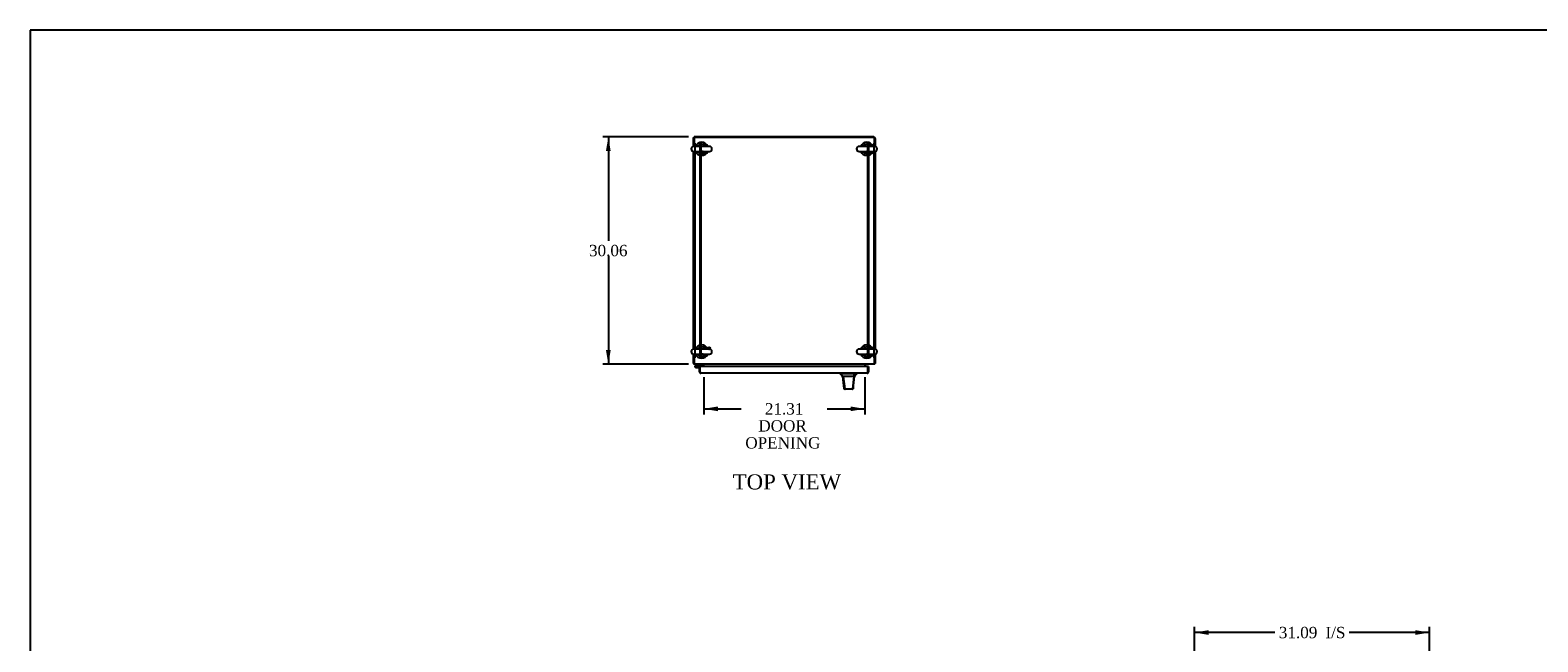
# Model space of a CAD drawing. Header units: inches. Extents: x 1 to 359, y -2 to 239.
# Tile 5 of 8: x 1 to 201, y 158 to 239. Entities that reach past the tile are written whole.
import ezdxf
from ezdxf.enums import TextEntityAlignment as Align
from ezdxf.lldxf.tags import DXFTag

# ---------------------------------------------------------------- set-up
doc = ezdxf.new("R2010")
doc.units = ezdxf.units.IN
doc.header["$MEASUREMENT"] = 0
for name, color, linetype in [('COM42890-4', 7, 'Continuous'), ('COM54578-60', 7, 'Continuous'), ('COM71112-3', 7, 'Continuous'), ('COM71113-3', 7, 'Continuous'), ('COM71114-1', 7, 'Continuous'), ('COM71115-1', 7, 'Continuous'), ('Default', 7, 'Continuous'), ('HAN13066', 7, 'Continuous'), ('SCS00680', 7, 'Continuous'), ('STD21878', 7, 'Continuous'), ('WAF25362', 7, 'Continuous')]:
    doc.layers.add(name, color=color, linetype=linetype)
doc.styles.add('SEACAD_Times_New_Roman', font='times.ttf')
tags = doc.linetypes.add('HIDDEN2', pattern=[0.1875, 0.125, -0.0625]).pattern_tags.tags
tags[6:7] = [DXFTag(74, 4), DXFTag(75, 0), DXFTag(340, '0'), DXFTag(46, 0.0), DXFTag(50, 0.0), DXFTag(44, 0.0), DXFTag(45, 0.0)]
tags[4:5] = [DXFTag(74, 4), DXFTag(75, 0), DXFTag(340, '0'), DXFTag(46, 0.0), DXFTag(50, 0.0), DXFTag(44, 0.0), DXFTag(45, 0.0)]
doc.dimstyles.new('HAMMOND_(STH-300_x_200)', dxfattribs={"dimtxt": 1.5, "dimasz": 1.875, "dimexe": 0.75, "dimexo": 0.75, "dimgap": 0.375, "dimtad": 0, "dimtih": 1, "dimtoh": 1, "dimzin": 0, "dimdsep": 46, "dimtxsty": 'SEACAD_Times_New_Roman', "dimblk1": '_SE_FILLED', "dimblk2": '_SE_FILLED', "dimsah": 1, "dimcen": 0.75, "dimadec": 0, "dimazin": 0, "dimtfac": 0.8, "dimtofl": 0, "dimtmove": 0, "dimatfit": 3, "dimfxl": 1, "dimtolj": 1, "dimtzin": 0, "dimarcsym": 0})

# ---------------------------------------------------------------- blocks, each defined once
blk = doc.blocks.new('SE2')
at = {"layer": 'COM42890-4', "color": 7, "linetype": 'HIDDEN2'}
for p, q in [((89.25, 223.91), (89.25, 195.53)), ((89.94, 223.91), (89.94, 195.53)), ((90.06, 223.91), (90.06, 195.53)), ((112.12, 223.91), (112.12, 195.53)), ((112.25, 223.91), (112.25, 195.53)), ((112.93, 223.91), (112.93, 195.53)), ((89.25, 214.16), (89.16, 214.16)), ((89.16, 213.66), (89.25, 213.66)), ((113.03, 214.16), (112.93, 214.16)), ((112.93, 213.66), (113.03, 213.66)), ((89.25, 205.78), (89.16, 205.78)), ((113.03, 205.78), (112.93, 205.78)), ((89.16, 205.28), (89.25, 205.28)), ((112.93, 205.28), (113.03, 205.28))]:
    blk.add_line(p, q, dxfattribs=at)
at = {"layer": 'COM54578-60', "color": 7, "linetype": 'Continuous'}
for p, q in [((89.35, 194.52), (89.31, 194.48)), ((89.32, 194.4), (89.32, 194.38)), ((89.52, 194.69), (89.35, 194.52)), ((89.4, 194.45), (89.37, 194.45)), ((89.37, 194.33), (89.4, 194.33)), ((89.39, 194.27), (89.97, 194.27)), ((89.42, 194.5), (89.43, 194.52)), ((89.97, 194.34), (89.42, 194.34)), ((89.43, 194.52), (89.54, 194.63)), ((89.45, 194.38), (89.45, 194.4)), ((89.45, 194.39), (89.5, 194.38)), ((89.54, 194.63), (90.24, 194.63)), ((89.97, 194.27), (89.97, 194.27)), ((89.97, 193.79), (89.97, 193.79)), ((90.24, 194.63), (90.24, 194.69))]:
    blk.add_line(p, q, dxfattribs=at)
for centre, radius, start, end in [((89.39, 194.39), 0.117, 354.7841, 270), ((89.37, 194.4), 0.05, 90, 180), ((89.37, 194.38), 0.05, 180, 270), ((89.39, 194.39), 0.135, 68.9858, 104.9706), ((89.4, 194.4), 0.05, 0, 90), ((89.4, 194.38), 0.05, 270, 0), ((89.39, 194.39), 0.117, 331.9602, 354.7841)]:
    blk.add_arc(centre, radius, start, end, dxfattribs=at)
at = {"layer": 'COM71112-3', "color": 7, "linetype": 'Continuous'}
for p, q in [((89.87, 194.27), (89.97, 194.27)), ((89.87, 193.69), (89.87, 194.27)), ((89.97, 193.6), (89.92, 193.56)), ((112.15, 194.38), (89.97, 194.38)), ((89.97, 193.69), (89.97, 194.38)), ((89.97, 193.69), (89.97, 194.27)), ((89.97, 193.69), (89.97, 193.69)), ((89.97, 193.69), (89.97, 193.56)), ((89.97, 193.69), (89.97, 193.6)), ((112.06, 193.5), (90.06, 193.5)), ((90.06, 193.5), (90.06, 193.5)), ((90.06, 193.5), (90.06, 193.5)), ((112.06, 193.5), (112.06, 193.5)), ((112.06, 193.5), (112.06, 193.5)), ((112.15, 193.69), (112.15, 194.38)), ((112.25, 194.38), (112.15, 194.38)), ((112.15, 194.38), (112.15, 193.69)), ((112.15, 193.69), (112.15, 193.69)), ((112.15, 193.69), (112.15, 193.56)), ((112.15, 193.6), (112.15, 193.69)), ((112.15, 193.6), (112.19, 193.56)), ((112.25, 194.38), (112.25, 193.69))]:
    blk.add_line(p, q, dxfattribs=at)
for centre, start, end in [((90.06, 193.69), 180, 223.832), ((90.06, 193.69), 223.832, 269.8491), ((90.06, 193.69), 269.9427, 270), ((112.06, 193.69), 270.1509, 316.168), ((112.06, 193.69), 270, 270.0573), ((112.06, 193.69), 316.168, 0)]:
    blk.add_arc(centre, 0.19, start, end, dxfattribs=at)
for points in [[(89.97, 193.56), (89.98, 193.54), (90, 193.53), (90.03, 193.51), (90.04, 193.5), (90.06, 193.5)], [(112.15, 193.56), (112.13, 193.54), (112.12, 193.53), (112.09, 193.51), (112.07, 193.5), (112.06, 193.5)]]:
    blk.add_open_spline(points, degree=3, knots=[0, 0, 0, 0, 0.5, 0.5, 1, 1, 1, 1], dxfattribs=at)
at = {"layer": 'COM71113-3', "color": 7, "linetype": 'Continuous'}
for p, q in [((89.06, 224.69), (89.06, 223.48)), ((89.06, 224.69), (89.16, 224.69)), ((89.06, 222.83), (89.06, 196.67)), ((89.06, 196.02), (89.06, 194.78)), ((89.06, 194.78), (89.16, 194.78)), ((90.34, 194.59), (90.34, 194.38))]:
    blk.add_line(p, q, dxfattribs=at)
for centre, radius, start, end in [((89.25, 194.88), 0.19, 210, 240), ((90.25, 194.59), 0.095, 0, 90), ((90.25, 194.59), 0.19, 0, 30)]:
    blk.add_arc(centre, radius, start, end, dxfattribs=at)
at = {"layer": 'COM71114-1', "color": 7, "linetype": 'Continuous'}
for p, q in [((89.16, 224.69), (89.16, 224.75)), ((112.93, 224.75), (89.16, 224.75)), ((113.12, 224.56), (113.12, 223.48)), ((113.12, 222.83), (113.12, 196.67)), ((113.12, 196.02), (113.12, 194.78)), ((111.84, 194.38), (111.84, 194.59)), ((113.03, 194.78), (113.12, 194.78))]:
    blk.add_line(p, q, dxfattribs=at)
for centre, radius, start, end in [((112.93, 224.56), 0.19, 0, 90), ((111.94, 194.59), 0.19, 150, 180), ((111.94, 194.59), 0.095, 90, 180), ((112.93, 194.88), 0.19, 300, 330)]:
    blk.add_arc(centre, radius, start, end, dxfattribs=at)
at = {"layer": 'COM71115-1', "color": 7, "linetype": 'Continuous'}
for p, q in [((113.03, 224.69), (89.16, 224.69)), ((89.16, 224.69), (89.16, 223.49)), ((113.03, 223.49), (113.03, 224.69)), ((89.16, 222.83), (89.16, 196.68)), ((113.03, 196.68), (113.03, 222.83)), ((89.16, 196.01), (89.16, 194.88)), ((113.03, 194.88), (113.03, 196.01)), ((89.16, 194.88), (89.16, 194.69)), ((113.03, 194.69), (89.16, 194.69)), ((90.44, 194.69), (90.44, 194.59)), ((90.44, 194.38), (90.44, 194.59)), ((111.75, 194.59), (111.75, 194.69)), ((111.75, 194.59), (111.75, 194.38)), ((113.03, 194.69), (113.03, 194.88))]:
    blk.add_line(p, q, dxfattribs=at)
at = {"layer": 'HAN13066', "color": 7, "linetype": 'Continuous'}
for p, q in [((108.5, 193.5), (108.5, 193.42)), ((110.68, 193.42), (110.68, 193.5)), ((108.5, 193.42), (108.57, 193.42)), ((108.6, 193.42), (108.88, 193.07)), ((108.69, 193.42), (108.61, 193.42)), ((110.31, 193.42), (108.69, 193.42)), ((108.8, 193.07), (108.81, 193.07)), ((108.88, 193.07), (108.81, 193.07)), ((108.93, 193.07), (108.88, 193.07)), ((108.88, 193.07), (109.1, 191.43)), ((109.02, 193.07), (108.93, 193.07)), ((110.3, 193.07), (109.02, 193.07)), ((110.3, 193.07), (110.13, 191.43)), ((110.33, 193.07), (110.3, 193.07)), ((110.49, 193.42), (110.31, 193.42)), ((110.34, 193.07), (110.33, 193.07)), ((110.35, 193.07), (110.34, 193.07)), ((110.35, 193.07), (110.38, 193.07)), ((110.57, 193.42), (110.49, 193.42)), ((110.57, 193.42), (110.68, 193.42)), ((108.98, 191.44), (108.98, 191.44)), ((109.14, 191.39), (109.04, 191.39)), ((110.08, 191.39), (109.14, 191.39)), ((110.13, 191.39), (110.08, 191.39)), ((110.19, 191.44), (110.19, 191.44))]:
    blk.add_line(p, q, dxfattribs=at)
for centre, radius, start, end in [((104.71, 189.79), 5.25, 38.6173, 43.7666), ((48.33, 199.11), 62.32, 353.4784, 354.4341), ((122.79, 182.88), 16.06, 138.9673, 140.6254), ((109.04, 191.45), 0.06, 185.9929, 270.0075), ((110.08, 191.44), 0.0554, 272.131, 348.8293), ((110.13, 191.45), 0.06, 269.9911, 354.4242)]:
    blk.add_arc(centre, radius, start, end, dxfattribs=at)
for points in [[(108.81, 193.07), (108.87, 192.53), (108.93, 191.98), (108.98, 191.44)], [(110.35, 193.07), (110.3, 192.53), (110.25, 191.98), (110.19, 191.44)], [(110.31, 193.42), (110.3, 193.3), (110.3, 193.19), (110.3, 193.07)]]:
    blk.add_open_spline(points, degree=3, dxfattribs=at)
blk.add_open_spline([(109.1, 191.43), (109.1, 191.42), (109.11, 191.41), (109.12, 191.39), (109.13, 191.39), (109.14, 191.39)], degree=3, knots=[0, 0, 0, 0, 0.5, 0.5, 1, 1, 1, 1], dxfattribs=at)
at = {"layer": 'SCS00680', "color": 7, "linetype": 'Continuous'}
for p, q in [((91.19, 223.49), (89.12, 223.49)), ((113.06, 223.49), (110.99, 223.49)), ((89.12, 222.83), (91.19, 222.83)), ((110.99, 222.83), (113.06, 222.83)), ((91.19, 196.68), (89.12, 196.68)), ((89.12, 196.01), (91.19, 196.01)), ((113.06, 196.68), (110.99, 196.68)), ((110.99, 196.01), (113.06, 196.01))]:
    blk.add_line(p, q, dxfattribs=at)
for centre, radius, start, end in [((89.12, 223.16), 0.331, 90, 270), ((90.16, 223.16), 0.625, 32.0055, 147.9945), ((91.19, 223.16), 0.331, 270, 90), ((110.99, 223.16), 0.331, 90, 270), ((112.03, 223.16), 0.625, 32.0055, 147.9945), ((113.06, 223.16), 0.331, 270, 90), ((90.16, 223.16), 0.625, 212.0055, 327.9945), ((112.03, 223.16), 0.625, 212.0055, 327.9945), ((89.12, 196.35), 0.331, 90, 270), ((90.16, 196.35), 0.625, 32.0055, 147.9945), ((90.16, 196.35), 0.625, 212.0055, 327.9945), ((91.19, 196.35), 0.331, 270, 90), ((110.99, 196.35), 0.331, 90, 270), ((112.03, 196.35), 0.625, 32.0055, 147.9945), ((112.03, 196.35), 0.625, 212.0055, 327.9945), ((113.06, 196.35), 0.331, 270, 90)]:
    blk.add_arc(centre, radius, start, end, dxfattribs=at)
for points in [[(90.37, 222.82), (90.36, 222.82), (90.36, 222.82), (90.33, 222.82), (90.3, 222.82), (90.24, 222.82), (90.21, 222.82), (90.16, 222.82), (90.14, 222.82), (90.12, 222.82)], [(112.24, 222.82), (112.23, 222.82), (112.23, 222.82), (112.2, 222.82), (112.17, 222.82), (112.11, 222.82), (112.08, 222.82), (112.03, 222.82), (112.01, 222.82), (111.99, 222.82)], [(90.37, 196.01), (90.36, 196.01), (90.36, 196.01), (90.33, 196.01), (90.3, 196.01), (90.24, 196.01), (90.21, 196.01), (90.16, 196.01), (90.14, 196.01), (90.12, 196.01)], [(112.24, 196.01), (112.23, 196.01), (112.23, 196.01), (112.2, 196.01), (112.17, 196.01), (112.11, 196.01), (112.08, 196.01), (112.03, 196.01), (112.01, 196.01), (111.99, 196.01)]]:
    blk.add_open_spline(points, degree=3, knots=[0.74722968, 0.74722968, 0.74722968, 0.74722968, 0.75, 0.75, 0.78125, 0.78125, 0.8125, 0.8125, 0.83073551, 0.83073551, 0.83073551, 0.83073551], dxfattribs=at)
at = {"layer": 'STD21878', "color": 7, "linetype": 'HIDDEN2'}
for radius in [0.141, 0.125]:
    blk.add_circle((91.16, 196.78), radius, dxfattribs=at)
at = {"layer": 'WAF25362', "color": 7, "linetype": 'Continuous'}
for centre, start, end in [((90.16, 223.16), 22.2452, 157.7548), ((112.03, 223.16), 22.2452, 157.7548), ((90.16, 223.16), 202.2452, 337.7548), ((112.03, 223.16), 202.2452, 337.7548), ((90.16, 196.35), 22.2452, 157.7548), ((90.16, 196.35), 202.2452, 337.7548), ((112.03, 196.35), 22.2452, 157.7548), ((112.03, 196.35), 202.2452, 337.7548)]:
    blk.add_arc(centre, 0.875, start, end, dxfattribs=at)
blk = doc.blocks.new('DMBLK9228')
at = {"layer": 'Default', "linetype": 'Continuous'}
for points in [[(77.5, 222.87), (78.13, 222.87), (77.82, 224.75)], [(77.5, 196.56), (77.82, 194.69), (78.13, 196.56)]]:
    blk.add_hatch(color=7, dxfattribs=at).paths.add_polyline_path(points)
at = {"layer": 'Default', "color": 7, "linetype": 'Continuous'}
for p, q in [((88.41, 224.75), (77.07, 224.75)), ((77.82, 224.75), (77.82, 210.99)), ((77.82, 208.97), (77.82, 194.69)), ((88.41, 194.69), (77.07, 194.69))]:
    blk.add_line(p, q, dxfattribs=at)
at = {"layer": 'Default', "color": 7, "linetype": 'Continuous', "style": 'SEACAD_Times_New_Roman'}
blk.add_text('30.06', height=1.5, dxfattribs=at).set_placement((75.26, 210.47), align=Align.TOP_LEFT)
blk = doc.blocks.new('_SE_FILLED')
at = {"color": 0}
blk.add_line((0, 0), (-1, 0), dxfattribs=at)
blk.add_solid([(0, 0), (-1, -0.1665), (-1, 0.1665), (0, 0)], dxfattribs=at)
blk = doc.blocks.new('DMBLK9235')
at = {"layer": 'Default', "linetype": 'Continuous'}
for points in [[(92.31, 188.47), (92.31, 189.09), (90.44, 188.78)], [(109.87, 188.47), (111.75, 188.78), (109.87, 189.09)]]:
    blk.add_hatch(color=7, dxfattribs=at).paths.add_polyline_path(points)
at = {"layer": 'Default', "color": 7, "linetype": 'Continuous'}
for p, q in [((90.44, 192.97), (90.44, 188.03)), ((111.75, 192.97), (111.75, 188.03)), ((90.44, 188.78), (95.41, 188.78)), ((106.77, 188.78), (111.75, 188.78))]:
    blk.add_line(p, q, dxfattribs=at)
at = {"layer": 'Default', "color": 7, "linetype": 'Continuous', "style": 'SEACAD_Times_New_Roman'}
for s, p in [('21.31', (98.53, 189.53)), ('DOOR ', (97.66, 187.28)), ('OPENING ', (95.94, 185.03))]:
    blk.add_text(s, height=1.5, dxfattribs=at).set_placement(p, align=Align.TOP_LEFT)
blk = doc.blocks.new('DMBLK9241')
at = {"layer": 'Default', "linetype": 'Continuous'}
for points in [[(157.24, 159.5), (155.37, 159.19), (157.24, 158.88)], [(184.59, 159.5), (184.59, 158.88), (186.46, 159.19)]]:
    blk.add_hatch(color=7, dxfattribs=at).paths.add_polyline_path(points)
at = {"layer": 'Default', "color": 7, "linetype": 'Continuous'}
for p, q in [((155.37, 147.48), (155.37, 159.94)), ((186.46, 150.64), (186.46, 159.94)), ((166.01, 159.19), (155.37, 159.19)), ((186.46, 159.19), (175.82, 159.19))]:
    blk.add_line(p, q, dxfattribs=at)
at = {"layer": 'Default', "color": 7, "linetype": 'Continuous', "style": 'SEACAD_Times_New_Roman'}
for s, p in [('31.09', (166.53, 159.94)), ('I/S', (172.7, 159.94))]:
    blk.add_text(s, height=1.5, dxfattribs=at).set_placement(p, align=Align.TOP_LEFT)
blk = doc.blocks.new('BORDER')
at = {"layer": 'Default', "color": 7, "linetype": 'Continuous'}
for p, q in [((0, 27.86), (-41.86, 27.86)), ((-41.86, 27.86), (-41.86, 0))]:
    blk.add_line(p, q, dxfattribs=at)

msp = doc.modelspace()

# ---------------------------------------------------------------- block references
at = {"layer": 'Default', "color": 7, "xscale": 8.55, "yscale": 8.55, "zscale": 8.55}
msp.add_blockref('BORDER', (359.223, 0.67), dxfattribs=at)
at = {"layer": 'Default'}
msp.add_blockref('SE2', (0, 0), dxfattribs=at)

# ---------------------------------------------------------------- texts
at = {"layer": 'Default', "color": 7, "linetype": 'Continuous', "style": 'SEACAD_Times_New_Roman'}
msp.add_text('TOP VIEW', height=2, dxfattribs=at).set_placement((94.27, 180.115), align=Align.TOP_LEFT)

# ---------------------------------------------------------------- dimensions: what is measured, and where the dimension line sits
at = {"layer": 'Default', "color": 7, "linetype": 'Continuous'}
for base, p1, p2, angle, text, picture, middle in [((77.815, 224.749), (89.156, 224.749), (89.156, 194.689), 270, '\\A1;<>', 'DMBLK9228', (77.815, 209.719)), ((90.436, 188.781), (90.436, 194.594), (111.746, 194.594), 0, '\\A1;<>\\PDOOR \\XOPENING ', 'DMBLK9235', (101.091, 188.781))]:
    dim = msp.add_linear_dim(base=base, p1=p1, p2=p2, angle=angle, text=text, dimstyle='HAMMOND_(STH-300_x_200)', dxfattribs=at)
    dim.commit()
    dim.dimension.update_dxf_attribs({"geometry": picture, "text_midpoint": middle, "dimtype": 161})
dim = msp.add_linear_dim(base=(155.369, 159.19), p1=(186.461, 149.891), p2=(155.369, 146.734), text='\\A1;<> I/S', dimstyle='HAMMOND_(STH-300_x_200)', dxfattribs=at)
dim.commit()
dim.dimension.update_dxf_attribs({"geometry": 'DMBLK9241', "text_midpoint": (170.915, 159.19), "dimtype": 160})

doc.saveas('drawing.dxf')
